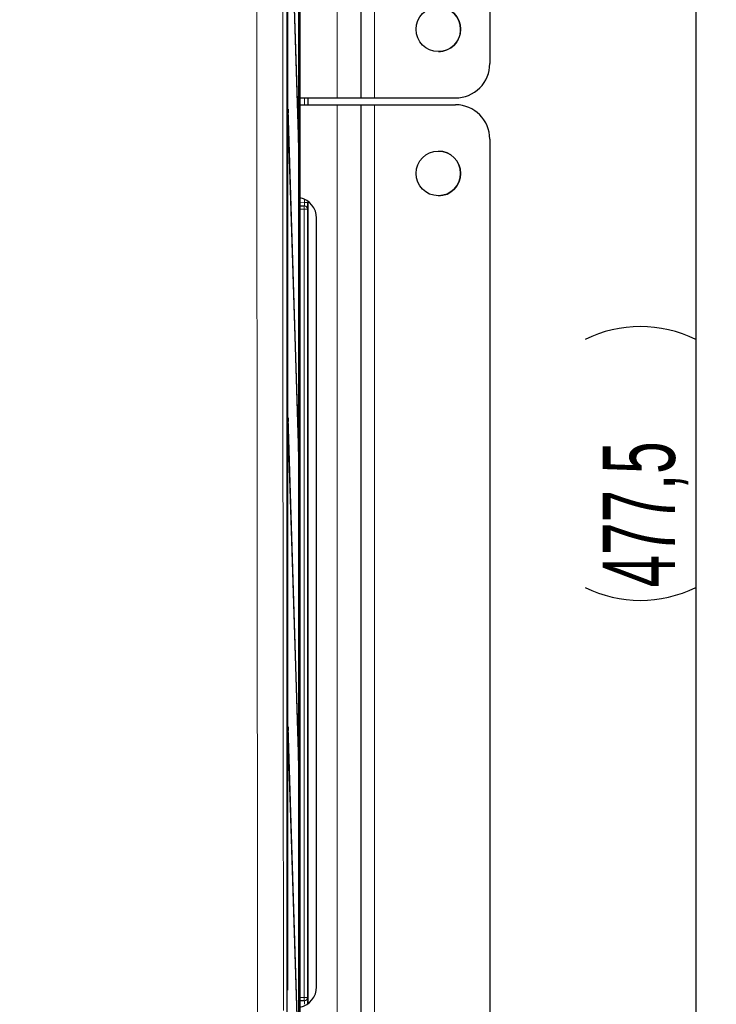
# Paper-space layout 'Blatt3' of a CAD drawing. Header units: millimetres. Extents: x 5 to 418, y 2 to 292.
# Tile 15 of 54: x 116 to 150, y 139 to 187. Entities that reach past the tile are written whole.
import ezdxf

# ---------------------------------------------------------------- set-up
doc = ezdxf.new("R2010")
doc.units = ezdxf.units.MM
doc.layers.add('SLD-0', color=7, linetype='Continuous')
doc.styles.add('SLDTEXTSTYLE0', font='TXT', dxfattribs={"width": 0.605})
doc.dimstyles.new('SLDDIMSTYLE0', dxfattribs={"dimtxt": 3.5, "dimasz": 3.302, "dimexe": 0, "dimexo": 0.0625, "dimgap": 0.875, "dimtad": 1, "dimlfac": 3, "dimrnd": 1e-09, "dimzin": 12, "dimdsep": 46, "dimtxsty": 'SLDTEXTSTYLE0', "dimsah": 1, "dimcen": 0.09, "dimadec": 0, "dimazin": 3, "dimtfac": 1, "dimtofl": 0, "dimtmove": 0, "dimatfit": 3, "dimfxl": 1, "dimfrac": 2, "dimtolj": 1, "dimtzin": 12, "dimarcsym": 0})

# ---------------------------------------------------------------- blocks, each defined once
blk = doc.blocks.new('_D_12')
at = {"layer": 'SLD-0', "color": 7}
for p, q in [((116.5, 244.882), (150.333, 244.882)), ((149.333, 244.882), (149.333, 85.716)), ((122.166, 85.716), (150.333, 85.716))]:
    blk.add_line(p, q, dxfattribs=at)
for centre, start, end in [((146.647, 165.943), 63.4349, 116.5651), ((146.647, 164.655), 243.4349, 296.5651)]:
    blk.add_arc(centre, 6.006, start, end, dxfattribs=at)
for points in [[(149.333, 244.882), (148.825, 241.58), (149.841, 241.58)], [(149.333, 85.716), (149.841, 89.018), (148.825, 89.018)]]:
    blk.add_solid(points, dxfattribs=at)
at = {"layer": 'SLD-0', "color": 7, "insert": (144.821, 159.284), "char_height": 3.5, "attachment_point": 1, "rotation": 90, "style": 'SLDTEXTSTYLE0'}
blk.add_mtext('477,5', dxfattribs=at)

psp = doc.layouts.new('Blatt3')

# ---------------------------------------------------------------- linework, layer by layer
at = {"color": 7, "linetype": 'Continuous', "lineweight": 25}
for p, q in [((129.4938, 138.555), (129.4938, 237.877)), ((129.5009, 233.0492), (129.5009, 139.7159)), ((129.5088, 139.7159), (129.5088, 233.0492)), ((130.0573, 133.0492), (130.0573, 233.0492)), ((130.0652, 233.0492), (130.0652, 133.0492)), ((130.124, 127.7159), (130.124, 232.816)), ((133.0663, 231.3825), (133.0663, 183.0492)), ((139.3328, 229.7158), (139.3328, 184.7158)), ((130.0376, 181.2578), (129.5324, 197.5087)), ((129.5286, 197.1334), (130.0337, 180.8825)), ((130.124, 183.0492), (131.9166, 183.0492)), ((130.124, 182.7159), (131.9166, 182.7159)), ((130.4996, 183.0492), (130.4996, 182.7159)), ((131.9166, 183.0492), (133.0663, 183.0492)), ((131.9166, 182.7159), (133.0663, 182.7159)), ((133.0662, 183.0492), (133.7328, 183.0492)), ((133.0662, 182.7159), (133.7328, 182.7159)), ((133.0663, 182.7159), (133.0663, 134.3826)), ((133.7328, 183.0492), (137.6661, 183.0492)), ((133.7328, 182.7159), (137.6661, 182.7159)), ((129.5324, 182.5087), (129.5286, 182.1334)), ((130.0376, 166.2578), (129.5324, 182.5087)), ((129.5286, 182.1334), (130.0337, 165.8825)), ((130.0376, 181.2578), (130.0225, 181.2424)), ((130.0337, 180.8825), (130.0376, 181.2578)), ((139.3328, 181.0493), (139.3328, 136.0493)), ((130.4996, 178.0314), (130.4996, 139.0671)), ((130.124, 177.8158), (130.3155, 177.8124)), ((130.3155, 177.8124), (130.33, 177.8122)), ((130.9196, 139.8826), (130.9196, 177.2159)), ((129.5324, 167.5087), (129.5286, 167.1334)), ((130.0376, 151.2578), (129.5324, 167.5087)), ((129.5286, 167.1334), (130.0337, 150.8825)), ((130.0376, 166.2578), (130.0225, 166.2424)), ((130.0337, 165.8825), (130.0376, 166.2578)), ((129.5324, 152.5087), (129.5286, 152.1334)), ((129.5286, 152.1334), (130.0337, 135.8825)), ((130.0376, 136.2578), (129.5324, 152.5087)), ((130.0376, 151.2578), (130.0225, 151.2424)), ((130.0337, 150.8825), (130.0376, 151.2578)), ((129.5088, 139.7159), (129.5009, 139.7159)), ((130.3155, 139.2026), (130.124, 139.1993)), ((130.33, 139.2029), (130.3155, 139.2026))]:
    psp.add_line(p, q, dxfattribs=at)
at = {"color": 7, "linetype": 'Continuous', "lineweight": 18}
for p, q in [((131.9166, 231.3825), (131.9166, 183.0492)), ((133.7328, 231.3825), (133.7328, 183.0492)), ((130.3358, 182.7159), (130.3358, 183.0492)), ((130.4995, 183.0492), (130.4995, 182.7159)), ((130.4996, 182.7159), (130.4996, 183.0492)), ((131.9166, 182.7159), (131.9166, 134.3826)), ((133.7328, 182.7159), (133.7328, 134.3826)), ((130.124, 177.9824), (130.3358, 177.9787)), ((130.3358, 177.9787), (130.3358, 178.126)), ((130.3358, 177.9787), (130.4995, 177.9787)), ((130.4995, 178.0315), (130.4995, 177.9787)), ((130.4996, 139.0671), (130.4996, 178.0314)), ((130.3126, 177.6458), (130.124, 177.6491)), ((130.3155, 177.8124), (130.3126, 177.6458)), ((130.4792, 177.6458), (130.3126, 177.6458)), ((130.3126, 139.3693), (130.3126, 177.6458)), ((130.4792, 177.6458), (130.4792, 139.3693)), ((130.4937, 177.6455), (130.4792, 177.6458)), ((130.124, 139.366), (130.3126, 139.3693)), ((130.3155, 139.2026), (130.3126, 139.3693)), ((130.4792, 139.3693), (130.3126, 139.3693)), ((130.4792, 139.3693), (130.4937, 139.3695))]:
    psp.add_line(p, q, dxfattribs=at)
at = {"color": 7, "linetype": 'Continuous', "lineweight": 25}
for centre in [(136.8328, 186.3825), (136.8328, 179.3826)]:
    psp.add_circle(centre, 1.0833, dxfattribs=at)
for centre, radius, start, end in [((136.8328, 186.3825), 1.0833, 0.01208, 90), ((136.8328, 186.3825), 1.0833, 270, 0.01208), ((137.6661, 184.7158), 1.6667, 270, 0.01208), ((137.6661, 181.0493), 1.6667, 0.01208, 90), ((136.8328, 179.3826), 1.0833, 270, 90), ((129.9202, 177.2169), 0.9994, 359.94554, 78.2308), ((129.9206, 139.8813), 0.999, 281.74917, 0.0745)]:
    psp.add_arc(centre, radius, start, end, dxfattribs=at)
at = {"color": 7, "linetype": 'Continuous', "lineweight": 18}
for centre, start, end in [((130.3126, 177.6458), 359.99538, 88.99574), ((130.3271, 177.6456), 359.99538, 88.99574), ((130.3126, 139.3693), 271.00426, 0.00462), ((130.3271, 139.3695), 271.00426, 0.00462)]:
    psp.add_arc(centre, 0.1667, start, end, dxfattribs=at)
for centre, major_axis, ratio, start_param, end_param in [((130.3271, 177.9789), (-0.0029, 0.1667), 0.0523172, 3.1397607, 4.7102524), ((130.3271, 139.0361), (0.0029, 0.1667), 0.0523172, 4.7145255, 6.2850173), ((130.4937, 139.0361), (0, 0.3334), 0.0174604, 5.2567119, 6.2834903)]:
    psp.add_ellipse(centre, major_axis=major_axis, ratio=ratio, start_param=start_param, end_param=end_param, dxfattribs=at)
at = {"color": 7, "linetype": 'Continuous', "lineweight": 25}
for centre, start_param, end_param in [((130.4937, 177.9789), 3.1412877, 4.7117794), ((130.4937, 139.0361), 4.7129985, 5.2567119)]:
    psp.add_ellipse(centre, major_axis=(0, 0.3334), ratio=0.0174604, start_param=start_param, end_param=end_param, dxfattribs=at)
at = {"color": 7, "linetype": 'Continuous', "lineweight": 18}
for points, knots in [([(128.0559, 138.6573), (128.0535, 140.7055), (128.0457, 147.5201), (128.0346, 159.109), (128.024, 173.3348), (128.0197, 182.7933), (128.0176, 187.4768)], [0, 0, 0, 0, 0.1260002, 0.4192179, 0.7124168, 1, 1, 1, 1]), ([(129.2739, 187.6103), (129.2755, 183.9212), (129.2776, 179.2068), (129.2832, 169.7251), (129.291, 159.1657), (129.3021, 147.5895), (129.31, 140.7824), (129.3124, 138.7364)], [0, 0, 0, 0, 0.2262695, 0.2891517, 0.5817051, 0.8742772, 1, 1, 1, 1])]:
    psp.add_open_spline(points, degree=3, knots=knots, dxfattribs=at)

# ---------------------------------------------------------------- dimensions: what is measured, and where the dimension line sits
at = {"layer": 'SLD-0', "color": 7}
dim = psp.add_linear_dim(base=(149.333, 85.7159), p1=(116.4997, 244.8825), p2=(122.1663, 85.7159), angle=90, text='(<>)', dimstyle='SLDDIMSTYLE0', dxfattribs=at)
dim.commit()
dim.dimension.update_dxf_attribs({"geometry": '_D_12', "text_midpoint": (149.333, 165.2992), "dimtype": 160})

doc.saveas('drawing.dxf')
